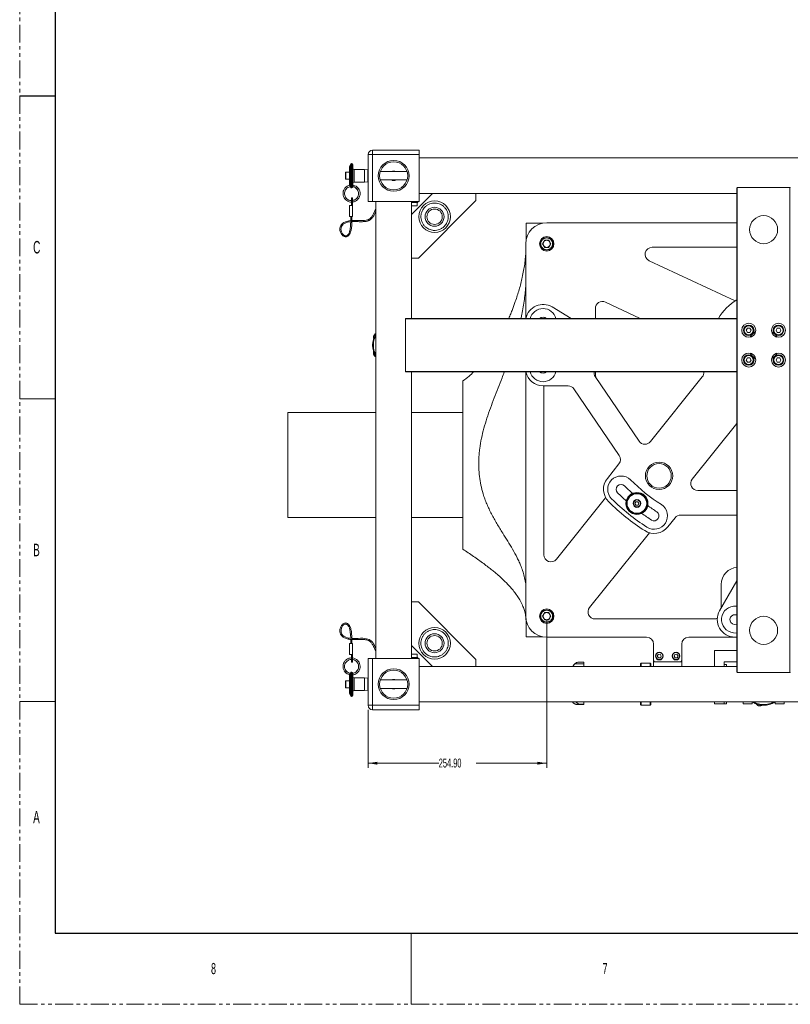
# Model space of a CAD drawing. Header units: millimetres. Extents: x 0 to 1118, y 0 to 864.
# Tile 1 of 22: x 0 to 275, y 0 to 351. Entities that reach past the tile are written whole.
import ezdxf

# ---------------------------------------------------------------- set-up
doc = ezdxf.new("R2010")
doc.units = ezdxf.units.MM
doc.linetypes.add('PHANTOM', pattern=[12.7, 6.35, -1.27, 1.27, -1.27, 1.27, -1.27])
doc.styles.add('SLDTEXTSTYLE0', font='TXT', dxfattribs={"width": 0.6})
doc.styles.add('SLDTEXTSTYLE3', font='TXT', dxfattribs={"width": 0.605})
doc.dimstyles.new('SLDDIMSTYLE0', dxfattribs={"dimtxt": 3.175, "dimasz": 3.302, "dimexe": 0, "dimexo": 0.0625, "dimgap": 0.79375, "dimtad": 0, "dimtih": 1, "dimtoh": 1, "dimlfac": 4, "dimrnd": 1e-09, "dimzin": 4, "dimdsep": 46, "dimtxsty": 'SLDTEXTSTYLE3', "dimsah": 1, "dimcen": 0.09, "dimadec": 0, "dimazin": 1, "dimtfac": 1, "dimtofl": 0, "dimtmove": 0, "dimatfit": 3, "dimfxl": 1, "dimfrac": 2, "dimtolj": 1, "dimtzin": 12, "dimarcsym": 0})

# ---------------------------------------------------------------- blocks, each defined once
blk = doc.blocks.new('_D_10')
at = {"color": 7, "linetype": 'Continuous', "lineweight": 0}
for p, q in [((188.02, 136.78), (188.02, 84.36)), ((124.29, 104.99), (124.29, 84.36)), ((124.29, 85.96), (149.49, 85.96)), ((188.02, 85.96), (162.83, 85.96))]:
    blk.add_line(p, q, dxfattribs=at)
for points in [[(124.29, 85.96), (127.6, 85.45), (127.6, 86.46)], [(188.02, 85.96), (184.72, 86.46), (184.72, 85.45)]]:
    blk.add_solid(points, dxfattribs=at)
at = {"color": 7, "linetype": 'Continuous', "lineweight": 0, "insert": (149.49, 87.61), "char_height": 3.175, "attachment_point": 1, "style": 'SLDTEXTSTYLE3'}
blk.add_mtext('254.90', dxfattribs=at)

msp = doc.modelspace()

# ---------------------------------------------------------------- linework, layer by layer
at = {"color": 7, "linetype": 'PHANTOM', "lineweight": 0}
for q in [(0, 863.6), (1117.6, 0)]:
    msp.add_line((0, 0), q, dxfattribs=at)
at = {"color": 7, "linetype": 'Continuous', "lineweight": 30}
for p, q in [((12.7, 838.2), (12.7, 25.4)), ((0, 323.85), (12.7, 323.85)), ((12.7, 25.4), (1104.9, 25.4))]:
    msp.add_line(p, q, dxfattribs=at)
at = {"color": 7, "linetype": 'Continuous', "lineweight": 15}
for p, q in [((124.2937, 286.2566), (124.2937, 302.9191)), ((124.2937, 302.9191), (125.8812, 302.9191)), ((125.8812, 304.5066), (125.8812, 302.9191)), ((125.8812, 304.5066), (132.8744, 304.5066)), ((125.8812, 302.9191), (125.8812, 286.2566)), ((142.5437, 302.9191), (125.8812, 302.9191)), ((133.4187, 304.5066), (132.1687, 304.5066)), ((134.6687, 304.5066), (133.4187, 304.5066)), ((133.963, 304.5066), (142.5437, 304.5066)), ((142.5437, 304.5066), (142.5437, 302.9191)), ((142.5437, 286.2566), (142.5437, 302.9191)), ((118.0154, 299.4543), (117.7135, 298.6251)), ((117.7135, 292.1431), (117.7135, 298.6251)), ((118.5073, 299.7155), (118.3883, 299.7155)), ((118.9041, 299.3186), (118.9041, 291.446)), ((399.2937, 301.7316), (142.5437, 301.7316)), ((116.2252, 296.289), (116.2252, 296.5309)), ((116.2252, 294.2322), (116.2252, 296.289)), ((117.7135, 296.6262), (116.3205, 296.6262)), ((122.9735, 297.6636), (119.301, 297.6636)), ((124.2582, 297.5286), (122.9735, 297.6636)), ((122.9735, 293.0996), (122.9735, 297.6636)), ((124.2937, 297.4931), (124.2582, 297.5286)), ((124.2582, 295.3816), (124.2582, 297.5286)), ((124.2582, 293.2346), (124.2582, 295.3816)), ((124.2937, 297.4931), (124.2937, 293.2701)), ((124.2937, 296.8766), (124.2937, 296.8766)), ((138.19, 296.8766), (128.6475, 296.8766)), ((116.3205, 294.137), (117.7135, 294.137)), ((117.9744, 291.4215), (118.0154, 291.3089)), ((118.9039, 291.4325), (118.9041, 291.446)), ((119.301, 293.0996), (122.9735, 293.0996)), ((122.9735, 293.0996), (124.2582, 293.2346)), ((124.2582, 293.2346), (124.2937, 293.2701)), ((124.2937, 293.8866), (124.2937, 293.8866)), ((128.6475, 293.8866), (138.19, 293.8866)), ((116.2335, 291.2165), (116.1614, 291.1309)), ((118.3883, 291.0477), (118.5073, 291.0477)), ((120.553, 291.2165), (120.1624, 290.8259)), ((139.7687, 281.5316), (147.2687, 289.0316)), ((142.5437, 289.0316), (147.2687, 289.0316)), ((147.2687, 289.0316), (162.7292, 289.0316)), ((162.7292, 289.0316), (255.8687, 289.0316)), ((162.7292, 286.5316), (162.7292, 289.0316)), ((255.8687, 291.0438), (255.8687, 244.4041)), ((255.9937, 291.1815), (255.9937, 118.3317)), ((255.9937, 291.1815), (274.7937, 291.1815)), ((274.7937, 291.1815), (274.7937, 118.3317)), ((117.6902, 284.7935), (118.6819, 284.7935)), ((117.6902, 280.8247), (117.6902, 284.7935)), ((118.6819, 287.5716), (118.3485, 287.5716)), ((118.3485, 287.5716), (118.3485, 285.7744)), ((118.3485, 285.7744), (118.6819, 285.7744)), ((118.3485, 285.7744), (118.3485, 284.7935)), ((118.6819, 287.5716), (118.6819, 285.7744)), ((118.6819, 285.7744), (118.6819, 284.7935)), ((118.6819, 280.8247), (118.6819, 284.7935)), ((125.8812, 286.2566), (124.2937, 286.2566)), ((142.5437, 286.2566), (125.8812, 286.2566)), ((127.0687, 286.2566), (127.0687, 123.2566)), ((139.7687, 281.5316), (139.7687, 286.2566)), ((139.7687, 285.9233), (140.1871, 285.9233)), ((139.7687, 284.6733), (141.8562, 284.6733)), ((140.1871, 285.9233), (140.1871, 286.2566)), ((140.1871, 285.9233), (141.9844, 285.9233)), ((141.8562, 284.6733), (141.8562, 285.9233)), ((141.9844, 285.9233), (141.9844, 286.2566)), ((142.2687, 266.0711), (162.7292, 286.5316)), ((139.7687, 266.0711), (139.7687, 281.5316)), ((117.6902, 280.8247), (118.6819, 280.8247)), ((118.0865, 280.8247), (118.0865, 279.431)), ((118.4834, 279.0145), (118.0865, 279.0145)), ((118.4834, 279.4593), (118.4834, 280.8247)), ((118.4834, 279.0145), (118.4834, 279.0772)), ((180.6437, 272.4977), (180.6437, 278.5096)), ((180.6437, 278.5096), (186.6576, 278.5096)), ((188.0187, 278.6341), (255.8687, 278.6341)), ((180.5187, 244.5291), (180.5187, 271.1341)), ((186.5588, 271.1341), (187.2887, 272.3985)), ((187.2887, 269.8697), (186.5588, 271.1341)), ((187.2887, 272.3985), (188.7487, 272.3985)), ((188.7487, 272.3985), (189.4787, 271.1341)), ((189.4787, 271.1341), (188.7487, 269.8697)), ((188.7487, 269.8697), (187.2887, 269.8697)), ((225.5939, 269.8841), (255.8687, 269.8841)), ((139.7687, 244.5291), (139.7687, 266.0711)), ((139.7687, 266.0711), (142.2687, 266.0711)), ((255.2535, 250.7755), (224.5362, 265.1189)), ((208.9408, 250.3281), (221.3598, 244.5291)), ((189.9431, 248.619), (196.687, 244.5291)), ((205.383, 244.5291), (205.383, 248.0629)), ((137.6189, 225.6041), (137.6189, 244.4041)), ((255.8687, 244.4041), (137.6189, 244.4041)), ((255.8687, 244.5291), (137.7565, 244.5291)), ((255.8687, 244.5291), (255.8687, 244.4041)), ((255.8687, 244.4041), (255.8687, 225.6041)), ((259.6574, 241.0574), (259.2244, 240.3074)), ((259.2244, 240.3074), (259.6574, 239.5574)), ((260.5234, 241.0574), (259.6574, 241.0574)), ((259.6574, 239.5574), (260.5234, 239.5574)), ((260.9565, 240.3074), (260.5234, 241.0574)), ((260.5234, 239.5574), (260.9565, 240.3074)), ((270.264, 241.0574), (269.831, 240.3074)), ((269.831, 240.3074), (270.264, 239.5574)), ((271.13, 241.0574), (270.264, 241.0574)), ((270.264, 239.5574), (271.13, 239.5574)), ((271.5631, 240.3074), (271.13, 241.0574)), ((271.13, 239.5574), (271.5631, 240.3074)), ((126.3104, 238.3935), (126.3369, 238.4483)), ((126.3369, 231.5599), (126.3104, 231.6147)), ((259.6574, 230.4508), (259.2244, 229.7008)), ((259.2244, 229.7008), (259.6574, 228.9508)), ((260.5234, 230.4508), (259.6574, 230.4508)), ((259.6574, 228.9508), (260.5234, 228.9508)), ((260.9565, 229.7008), (260.5234, 230.4508)), ((260.5234, 228.9508), (260.9565, 229.7008)), ((270.264, 230.4508), (269.831, 229.7008)), ((269.831, 229.7008), (270.264, 228.9508)), ((271.13, 230.4508), (270.264, 230.4508)), ((270.264, 228.9508), (271.13, 228.9508)), ((271.5631, 229.7008), (271.13, 230.4508)), ((271.13, 228.9508), (271.5631, 229.7008)), ((255.8687, 225.6041), (137.6189, 225.6041)), ((255.8687, 225.4791), (137.7565, 225.4791)), ((139.7687, 143.4421), (139.7687, 225.4791)), ((180.5187, 138.3841), (180.5187, 225.4791)), ((205.383, 224.4894), (205.383, 225.4791)), ((255.8687, 225.6041), (255.8687, 118.4693)), ((255.8687, 225.6041), (255.8687, 225.4791)), ((158.1437, 222.2596), (158.1437, 162.2596)), ((221.0128, 200.756), (205.3129, 223.8224)), ((243.5029, 223.6664), (225.0309, 200.6)), ((195.6786, 220.4833), (186.7022, 220.4833)), ((187.0187, 160.2545), (187.0187, 220.4833)), ((213.9129, 195.6364), (197.7453, 219.39)), ((127.0687, 211.0116), (95.6437, 211.0116)), ((95.6437, 173.5116), (95.6437, 211.0116)), ((158.1437, 211.0116), (139.7687, 211.0116)), ((239.9505, 187.2346), (255.8687, 207.1122)), ((209.6561, 187.4954), (213.7976, 192.667)), ((255.8687, 183.1719), (241.9019, 183.1719)), ((209.033, 180.623), (191.4701, 158.6918)), ((219.7928, 179.1582), (219.467, 178.5143)), ((220.5134, 179.198), (219.7928, 179.1582)), ((220.9081, 178.5938), (220.5134, 179.198)), ((219.467, 178.5143), (219.8617, 177.9101)), ((219.8617, 177.9101), (220.5823, 177.9499)), ((220.5823, 177.9499), (220.9081, 178.5938)), ((95.6437, 173.5116), (127.0687, 173.5116)), ((139.7687, 173.5116), (158.1437, 173.5116)), ((233.8197, 173.4846), (231.2143, 170.2312)), ((255.6187, 174.4219), (235.7711, 174.4219)), ((255.6187, 174.4219), (255.8687, 174.4094)), ((203.2828, 141.4468), (224.6441, 168.1213)), ((249.6986, 140.298), (255.8687, 150.9849)), ((250.3059, 149.7288), (250.3059, 141.3499)), ((139.7687, 143.4421), (139.7687, 127.9816)), ((139.7687, 143.4421), (142.2687, 143.4421)), ((142.2687, 143.4421), (162.7292, 122.9816)), ((255.8687, 141.8825), (255.6091, 141.9094)), ((180.6437, 131.0096), (180.6437, 137.0205)), ((186.5588, 138.3841), (187.2887, 139.6485)), ((187.2887, 137.1197), (186.5588, 138.3841)), ((187.2887, 139.6485), (188.7487, 139.6485)), ((188.7487, 137.1197), (187.2887, 137.1197)), ((188.7487, 139.6485), (189.4787, 138.3841)), ((189.4787, 138.3841), (188.7487, 137.1197)), ((247.8059, 137.3841), (205.2342, 137.3841)), ((255.8687, 138.8547), (255.2942, 138.9134)), ((254.9283, 135.4326), (255.8687, 135.3382)), ((118.4834, 130.4987), (118.0865, 130.4987)), ((118.0865, 130.0738), (118.0865, 128.6885)), ((118.4834, 130.434), (118.4834, 130.4987)), ((118.4834, 128.6885), (118.4834, 130.0504)), ((180.6437, 131.0096), (186.6527, 131.0096)), ((223.6612, 130.8841), (188.0187, 130.8841)), ((255.8687, 130.8841), (238.6612, 130.8841)), ((254.6135, 132.4366), (255.8687, 132.3124)), ((255.6187, 130.923), (255.1113, 130.923)), ((255.6187, 130.923), (255.8687, 130.9104)), ((117.6902, 128.6885), (118.6819, 128.6885)), ((117.6902, 128.6885), (117.6902, 124.7197)), ((118.6819, 128.6885), (118.6819, 124.7197)), ((139.7687, 123.2566), (139.7687, 127.9816)), ((139.7687, 127.9816), (147.2687, 120.4816)), ((226.1612, 122.6316), (226.1612, 128.3841)), ((236.1612, 128.3841), (236.1612, 122.6316)), ((117.6902, 124.7197), (118.6819, 124.7197)), ((118.3485, 123.7388), (118.3485, 124.7197)), ((118.3485, 121.9416), (118.3485, 123.7388)), ((118.3485, 123.7388), (118.6819, 123.7388)), ((118.6819, 123.7388), (118.6819, 124.7197)), ((118.6819, 121.9416), (118.6819, 123.7388)), ((124.2937, 106.5941), (124.2937, 123.2566)), ((124.2937, 123.2566), (125.8812, 123.2566)), ((125.8812, 123.2566), (125.8812, 106.5941)), ((142.5437, 123.2566), (125.8812, 123.2566)), ((141.8562, 124.8399), (139.7687, 124.8399)), ((139.7687, 123.5899), (140.1871, 123.5899)), ((140.1871, 123.5899), (140.1871, 123.2566)), ((140.1871, 123.5899), (141.9844, 123.5899)), ((141.8562, 123.5899), (141.8562, 124.8399)), ((141.9844, 123.2566), (141.9844, 123.5899)), ((142.5437, 123.2566), (142.5437, 106.5941)), ((162.7292, 122.9816), (162.7292, 120.4816)), ((227.7665, 124.7358), (227.4406, 124.0918)), ((227.4406, 124.0918), (227.8354, 123.4877)), ((228.4871, 124.7755), (227.7665, 124.7358)), ((227.8354, 123.4877), (228.556, 123.5274)), ((228.8818, 124.1713), (228.4871, 124.7755)), ((228.556, 123.5274), (228.8818, 124.1713)), ((233.7665, 124.7358), (233.4406, 124.0918)), ((233.4406, 124.0918), (233.8354, 123.4877)), ((234.4871, 124.7755), (233.7665, 124.7358)), ((233.8354, 123.4877), (234.556, 123.5274)), ((234.8818, 124.1713), (234.4871, 124.7755)), ((234.556, 123.5274), (234.8818, 124.1713)), ((255.8687, 126.1316), (247.8687, 126.1316)), ((247.8687, 120.4816), (247.8687, 126.1316)), ((118.3485, 121.9416), (118.6819, 121.9416)), ((147.2687, 120.4816), (142.5437, 120.4816)), ((147.2687, 120.4816), (162.7292, 120.4816)), ((255.8687, 120.4816), (162.7292, 120.4816)), ((198.0327, 121.3585), (201.2513, 121.3585)), ((201.2074, 122.0066), (199.4387, 122.0066)), ((201.2513, 122.0065), (199.4387, 122.0065)), ((201.2518, 122.0066), (201.2074, 122.0066)), ((221.7112, 121.6316), (221.4612, 121.3816)), ((221.4612, 120.4816), (221.4612, 121.3816)), ((224.9612, 121.6316), (221.7112, 121.6316)), ((221.7112, 121.6316), (221.7112, 120.4816)), ((225.2112, 121.3816), (224.9612, 121.6316)), ((224.9612, 120.4816), (224.9612, 121.6316)), ((225.2112, 121.3816), (225.2112, 120.4816)), ((226.1612, 122.6316), (226.1612, 122.1316)), ((236.1612, 122.1316), (226.1612, 122.1316)), ((226.1612, 122.1316), (226.1612, 120.4816)), ((236.1612, 122.6316), (236.1612, 122.1316)), ((236.1612, 120.4816), (236.1612, 122.1316)), ((251.3112, 122.1316), (255.8687, 122.1316)), ((251.3112, 120.4816), (251.3112, 122.1316)), ((251.3112, 121.1316), (252.105, 121.1316)), ((251.3112, 120.4816), (251.3112, 121.1316)), ((252.105, 120.4816), (252.105, 121.1316)), ((116.2335, 118.2967), (116.4288, 118.492)), ((116.4288, 118.492), (116.6242, 118.6873)), ((117.7135, 110.8881), (117.7135, 117.3701)), ((118.0154, 118.2043), (117.9744, 118.0917)), ((118.5073, 118.4655), (118.3883, 118.4655)), ((118.9041, 118.0671), (118.9041, 110.1946)), ((122.9735, 116.4136), (119.301, 116.4136)), ((120.553, 118.2967), (120.5959, 118.3562)), ((124.2582, 116.2786), (122.9735, 116.4136)), ((122.9735, 114.1316), (122.9735, 116.4136)), ((124.2937, 116.2431), (124.2582, 116.2786)), ((124.2582, 111.9846), (124.2582, 116.2786)), ((124.2937, 116.2431), (124.2937, 114.1316)), ((274.7937, 118.3317), (255.9937, 118.3317)), ((116.2252, 112.9822), (116.2252, 115.2809)), ((117.7135, 115.3762), (116.3205, 115.3762)), ((116.3205, 112.887), (117.7135, 112.887)), ((122.9735, 111.8496), (122.9735, 114.1316)), ((124.2937, 115.6266), (124.2937, 115.6266)), ((124.2937, 114.1316), (124.2937, 112.0201)), ((124.2937, 112.6366), (124.2937, 112.6366)), ((138.19, 115.6266), (128.6475, 115.6266)), ((128.6475, 112.6366), (138.19, 112.6366)), ((117.7135, 110.8881), (118.0154, 110.0589)), ((118.3883, 109.7977), (118.5073, 109.7977)), ((119.301, 111.8496), (122.9735, 111.8496)), ((122.9735, 111.8496), (124.2582, 111.9846)), ((124.2582, 111.9846), (124.2937, 112.0201)), ((124.2937, 106.5941), (125.8812, 106.5941)), ((125.8812, 106.5941), (142.5437, 106.5941)), ((125.8812, 105.0066), (125.8812, 106.5941)), ((142.5437, 107.7816), (399.2937, 107.7816)), ((142.5437, 106.5941), (142.5437, 105.0066)), ((198.0327, 107.0846), (197.9558, 107.1334)), ((198.812, 106.8877), (198.8136, 106.8877)), ((198.8136, 106.8877), (201.2518, 106.8877)), ((199.4387, 107.0497), (199.4387, 107.0233)), ((199.4387, 107.0497), (201.2513, 107.0497)), ((201.2513, 107.0233), (199.4387, 107.0233)), ((201.2513, 107.0233), (201.2513, 107.0497)), ((221.4612, 106.8816), (221.4612, 107.7816)), ((221.4612, 106.8816), (221.7112, 106.6316)), ((221.7112, 107.7816), (221.7112, 106.6316)), ((221.7112, 106.6316), (224.9612, 106.6316)), ((224.9612, 106.6316), (224.9612, 107.7816)), ((224.9612, 106.6316), (225.2112, 106.8816)), ((225.2112, 107.7816), (225.2112, 106.8816)), ((247.8687, 107.1316), (247.8687, 107.7816)), ((251.3112, 107.1316), (247.8687, 107.1316)), ((251.3112, 107.1316), (251.3112, 107.7816)), ((252.105, 107.1316), (251.3112, 107.1316)), ((252.105, 107.7816), (252.105, 107.1316)), ((258.1187, 107.1316), (258.1187, 107.7816)), ((261.3062, 107.1316), (258.1187, 107.1316)), ((261.3062, 107.7816), (261.3062, 107.1316)), ((263.6711, 106.4473), (263.6117, 106.4609)), ((269.4812, 107.1316), (269.4812, 107.7816)), ((272.6687, 107.1316), (269.4812, 107.1316)), ((272.6687, 107.7816), (272.6687, 107.1316)), ((132.8744, 105.0066), (125.8812, 105.0066)), ((132.1687, 105.0066), (134.6687, 105.0066)), ((142.5437, 105.0066), (133.963, 105.0066))]:
    msp.add_line(p, q, dxfattribs=at)
at = {"color": 9, "linetype": 'Continuous', "lineweight": 15}
for p, q in [((118.0154, 295.3816), (118.0154, 299.4543)), ((118.3883, 299.7155), (118.3883, 291.0477)), ((118.5073, 291.0477), (118.5073, 299.7155)), ((116.3205, 296.6262), (116.3205, 296.3642)), ((116.3205, 296.3642), (116.3205, 294.137)), ((118.0154, 291.3089), (118.0154, 295.3816)), ((119.301, 297.6636), (119.301, 293.0996)), ((118.0154, 110.0589), (118.0154, 118.2043)), ((118.3883, 118.4655), (118.3883, 114.1316)), ((118.5073, 114.1316), (118.5073, 118.4655)), ((119.301, 116.4136), (119.301, 114.1316)), ((116.3205, 115.3762), (116.3205, 112.887)), ((118.3883, 114.1316), (118.3883, 109.7977)), ((118.5073, 109.7977), (118.5073, 114.1316)), ((119.301, 114.1316), (119.301, 111.8496))]:
    msp.add_line(p, q, dxfattribs=at)
at = {"color": 7, "linetype": 'Continuous', "lineweight": 0}
for p, q in [((0, 215.9), (12.7, 215.9)), ((0, 107.95), (12.7, 107.95)), ((139.7, 25.4), (139.7, 0))]:
    msp.add_line(p, q, dxfattribs=at)
at = {"color": 7, "linetype": 'Continuous', "lineweight": 15, "flags": 128}
for points in [[(127.0687, 283.7842), (127.0672, 283.7814), (126.8252, 283.2498), (126.5946, 282.7019), (126.3618, 282.1534), (126.1095, 281.6159), (125.8247, 281.1123), (125.5197, 280.6895), (125.1985, 280.3495), (125.0166, 280.1943), (124.7787, 280.0243), (124.4711, 279.8498), (124.0777, 279.6854), (123.5822, 279.5493), (122.955, 279.4591), (122.2067, 279.4198), (121.4992, 279.4198), (120.7171, 279.4431), (120.1132, 279.4642), (119.5725, 279.4755), (119.0385, 279.4753), (118.2992, 279.454), (117.409, 279.3577), (116.1975, 279.0226), (115.6846, 278.7715), (115.2306, 278.4571), (114.8434, 278.073), (114.5394, 277.6209), (114.3479, 277.1577), (114.2596, 276.7655), (114.2289, 276.3818), (114.2684, 275.8514), (114.4202, 275.2634), (114.6331, 274.7893), (114.8827, 274.4029), (115.2598, 273.9979), (115.7042, 273.7033), (116.1482, 273.5673), (116.6386, 273.5946), (117.1006, 273.8161), (117.4509, 274.1538), (117.712, 274.5454), (117.8835, 274.8986), (118.0531, 275.3642), (118.2142, 275.9702), (118.3523, 276.7515), (118.4353, 277.7532), (118.4834, 279.0145), (118.4834, 279.0145)], [(127.0687, 126.7066), (127.0307, 126.7963), (126.767, 127.4302), (126.5213, 127.9671), (126.2374, 128.4905), (125.9274, 128.9483), (125.5985, 129.3287), (125.3661, 129.5454), (125.0634, 129.7763), (124.6509, 130.0171), (124.2501, 130.1878), (123.7562, 130.3318), (123.1551, 130.4326), (122.4483, 130.4837), (121.5304, 130.4899), (120.7723, 130.4725), (120.1833, 130.4535), (119.658, 130.4353), (119.1609, 130.4221), (118.4693, 130.4343), (117.8367, 130.4915), (117.2106, 130.5965), (116.1229, 130.958), (115.6744, 131.2176), (115.2896, 131.5385), (114.982, 131.921), (114.77, 132.3452), (114.6666, 132.7191), (114.628, 133.0549), (114.6488, 133.5209), (114.7776, 134.0696), (114.9718, 134.5163), (115.203, 134.8765), (115.5577, 135.2479), (115.9545, 135.487), (116.3467, 135.5612), (116.5525, 135.5309), (116.7513, 135.4499), (117.083, 135.1798), (117.3291, 134.8386), (117.49, 134.5248), (117.6541, 134.0948), (117.813, 133.5175), (117.9525, 132.7561), (118.038, 131.7643), (118.0865, 130.4987), (118.0865, 130.4987)]]:
    msp.add_lwpolyline(points, dxfattribs=at)
at = {"color": 7, "linetype": 'Continuous', "lineweight": 15}
for centre, radius in [((133.4187, 295.3816), 5.5), ((133.4187, 295.3816), 5), ((148.0089, 280.7915), 5.625), ((148.0089, 280.7915), 3.375), ((148.0089, 280.7915), 2.75), ((265.3937, 276.1815), 5), ((188.0187, 271.1341), 2.5625), ((188.0187, 271.1341), 2.25), ((260.0904, 240.3074), 2.5), ((270.697, 240.3074), 2.5), ((260.0904, 240.3074), 1.875), ((260.0904, 240.3074), 1.625), ((270.697, 240.3074), 1.875), ((270.697, 240.3074), 1.625), ((260.0904, 229.7008), 2.5), ((270.697, 229.7008), 2.5), ((260.0904, 229.7008), 1.875), ((260.0904, 229.7008), 1.625), ((270.697, 229.7008), 1.875), ((270.697, 229.7008), 1.625), ((228.0792, 188.4086), 4.875), ((228.0792, 188.4086), 4.375), ((220.1876, 178.5541), 3.9375), ((220.1876, 178.5541), 3.75), ((220.1876, 178.5541), 3.5), ((220.1876, 178.5541), 1.375), ((220.1876, 178.5541), 1.25), ((188.0187, 138.3841), 2.5625), ((188.0187, 138.3841), 2.25), ((265.3937, 133.3317), 5), ((148.0089, 128.7217), 5.625), ((148.0089, 128.7217), 3.375), ((148.0089, 128.7217), 2.75), ((228.1612, 124.1316), 1.375), ((228.1612, 124.1316), 1.25), ((234.1612, 124.1316), 1.375), ((234.1612, 124.1316), 1.25), ((133.4187, 114.1316), 5.5), ((133.4187, 114.1316), 5)]:
    msp.add_circle(centre, radius, dxfattribs=at)
for centre, radius, start, end in [((125.8812, 302.9191), 1.5875, 90, 180), ((118.3883, 299.3186), 0.3969, 90, 160), ((118.5073, 299.3186), 0.3969, 0, 90), ((116.3205, 296.5309), 0.0952, 90, 180), ((119.301, 298.0605), 0.3969, 180, 270), ((133.4187, 295.3816), 1.6875, 90, 117.634318), ((133.4187, 295.3816), 1.6875, 62.365682, 90), ((116.3205, 294.2322), 0.0953, 180, 270), ((118.5073, 291.4446), 0.3969, 270, 0), ((119.301, 292.7027), 0.3969, 90, 180), ((133.4187, 295.3816), 1.6875, 242.365682, 297.634318), ((118.3883, 291.4446), 0.3969, 200, 270), ((188.0187, 271.1341), 7.5, 90, 180), ((188.0187, 271.1341), 1.2644, 150, 210), ((188.0187, 271.1341), 1.2644, 90, 150), ((188.0187, 271.1341), 1.2644, 210, 270), ((188.0187, 271.1341), 1.2644, 30, 90), ((188.0187, 271.1341), 1.2644, 270, 330), ((188.0187, 271.1341), 1.2644, 330, 30), ((225.5939, 267.3841), 2.5, 90, 244.969933), ((186.7022, 243.2749), 6.25, 58.764914, 168.423879), ((207.883, 248.0629), 2.5, 64.969933, 180), ((265.3937, 235.0041), 18.75, 120.530702, 149.469298), ((186.7022, 243.2749), 4.7625, 15.268695, 164.731305), ((186.7022, 243.2749), 1.75, 45.780832, 134.219168), ((133.4187, 235.0041), 7.5, 147.850948, 212.149052), ((265.3937, 235.0041), 5.625, 120.373525, 149.626475), ((265.3937, 235.0041), 5.625, 30.373525, 59.626475), ((133.4187, 235.0041), 7.25, 151.147166, 208.852834), ((265.3937, 235.0041), 5.625, 210.373525, 239.626475), ((265.3937, 235.0041), 5.625, 300.373525, 329.626475), ((186.7022, 226.7333), 6.25, 191.576121, 270), ((186.7022, 226.7333), 4.7625, 195.268695, 344.731305), ((186.7022, 226.7333), 1.75, 225.780832, 314.219168), ((207.3796, 225.2291), 2.5, 174.26083, 214.240845), ((241.5515, 225.2291), 2.5, 321.311638, 5.73917), ((207.883, 224.4894), 2.5, 180, 214.240845), ((195.6786, 217.9833), 2.5, 34.240845, 90), ((223.0795, 202.1627), 2.5, 214.240845, 321.311638), ((211.8462, 194.2297), 2.5, 321.311638, 34.240845), ((214.5346, 183.5886), 6.25, 141.311638, 225.311638), ((214.5346, 183.5886), 4.7625, 45.311638, 225.311638), ((265.3937, 235.0041), 67.5576, 225.311638, 237.311638), ((241.9019, 185.6719), 2.5, 141.311638, 270), ((214.5346, 183.5886), 1.75, 45.311638, 225.311638), ((265.3937, 235.0041), 70.5701, 225.311638, 228.482453), ((265.3937, 235.0041), 78.5701, 225.311638, 237.311638), ((265.3937, 235.0041), 77.0826, 225.311638, 237.311638), ((265.3937, 235.0041), 74.0701, 225.311638, 228.550118), ((226.3358, 174.138), 4.7625, 237.311638, 57.311638), ((265.3937, 235.0041), 70.5701, 234.140823, 237.311638), ((226.3358, 174.138), 1.75, 237.311638, 57.311638), ((265.3937, 235.0041), 74.0701, 234.073158, 237.311638), ((235.7711, 171.9219), 2.5, 90, 141.311638), ((226.3358, 174.138), 6.25, 237.311638, 321.311638), ((189.5187, 160.2545), 2.5, 180, 321.311638), ((256.4309, 149.7288), 6.125, 95.266529, 180), ((205.2342, 139.8841), 2.5, 141.311638, 270), ((255.1113, 137.173), 4.7625, 84, 264), ((188.0187, 138.3841), 7.5, 180, 270), ((188.0187, 138.3841), 1.2644, 150, 210), ((188.0187, 138.3841), 1.2644, 90, 150), ((188.0187, 138.3841), 1.2644, 210, 270), ((188.0187, 138.3841), 1.2644, 30, 90), ((188.0187, 138.3841), 1.2644, 270, 330), ((188.0187, 138.3841), 1.2644, 330, 30), ((247.8059, 139.8841), 2.5, 270, 295.384569), ((255.1113, 137.173), 6.25, 150, 270), ((255.1113, 137.173), 1.75, 84, 264), ((223.6612, 128.3841), 2.5, 0, 90), ((238.6612, 128.3841), 2.5, 90, 180), ((199.595, 119.5115), 2.5, 93.584565, 157.167178), ((226.6612, 122.6316), 0.5, 180, 270), ((235.6612, 122.6316), 0.5, 270, 0), ((118.3883, 118.0686), 0.3969, 90, 160), ((118.5073, 118.0686), 0.3969, 0, 90), ((119.301, 116.8105), 0.3969, 180, 270), ((116.3205, 115.2809), 0.0953, 90, 180), ((116.3205, 112.9822), 0.0953, 180, 270), ((133.4187, 114.1316), 1.6875, 62.365682, 117.634318), ((133.4187, 114.1316), 1.6875, 242.365682, 297.634318), ((118.3883, 110.1946), 0.3969, 200, 270), ((118.5073, 110.1946), 0.3969, 270, 360), ((119.301, 111.4527), 0.3969, 90, 180), ((125.8812, 106.5941), 1.5875, 180, 270), ((199.595, 108.7517), 2.5, 202.832822, 209.054116), ((265.3937, 114.1316), 7.5, 237.850948, 270), ((265.3937, 114.1316), 7.25, 241.147166, 270), ((265.3937, 114.1316), 7.5, 270, 302.149052), ((265.3937, 114.1316), 7.25, 270, 298.852834)]:
    msp.add_arc(centre, radius, start, end, dxfattribs=at)
for points, knots in [([(117.7788, 292.042), (117.7639, 292.0412), (117.4408, 292.0228), (116.838, 291.7204), (116.0852, 291.1408), (115.5626, 290.3264), (115.3097, 289.4046), (115.3491, 288.4435), (115.685, 287.5414), (116.277, 286.7849), (117.0695, 286.2606), (117.7999, 286.0009), (118.2354, 286.0292), (118.3485, 286.0366)], [0, 0, 0, 0, 0.00500245, 0.10908176, 0.21733741, 0.32476947, 0.42822883, 0.53542875, 0.64361905, 0.74783952, 0.85336121, 0.9619302, 1, 1, 1, 1]), ([(118.3485, 286.5793), (118.1551, 286.5863), (117.6981, 286.6027), (117.0402, 286.9099), (116.4488, 287.4187), (116.04, 288.0921), (115.8577, 288.8615), (115.9207, 289.6437), (116.216, 290.3712), (116.7238, 290.9705), (117.3412, 291.3786), (117.7935, 291.4679), (117.9889, 291.5065)], [0, 0, 0, 0, 0.078211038, 0.184793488, 0.287241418, 0.392391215, 0.499622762, 0.603731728, 0.706761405, 0.813666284, 0.919505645, 1, 1, 1, 1]), ([(117.7135, 292.1431), (117.7135, 292.143), (117.7136, 292.1428), (117.7139, 292.1417), (117.7144, 292.1401), (117.7148, 292.139), (117.715, 292.1386)], [0, 0, 0, 0, 0.34702293, 0.69635285, 0.87083609, 1, 1, 1, 1]), ([(117.717, 292.1333), (117.719, 292.1285), (117.7273, 292.1077), (117.7588, 292.028), (117.7995, 291.9216), (117.8273, 291.8451), (117.8382, 291.8151)], [0, 0, 0, 0, 0.09789226, 0.42520241, 0.77477532, 1, 1, 1, 1]), ([(117.8382, 291.8151), (117.8453, 291.7957), (117.8559, 291.7672), (117.8653, 291.7402), (117.8683, 291.7316)], [0, 0, 0, 0, 0.68086296, 1, 1, 1, 1]), ([(117.8683, 291.7316), (117.8827, 291.6909), (117.9125, 291.6064), (117.948, 291.5013), (117.9709, 291.4323), (117.9735, 291.4243), (117.9746, 291.4208)], [0, 0, 0, 0, 0.24472204, 0.50725104, 0.78358604, 1, 1, 1, 1]), ([(120.9685, 290.6858), (120.7932, 290.9204), (120.4288, 291.4079), (119.681, 291.889), (119.1216, 291.9985), (118.8724, 292.0472)], [0, 0, 0, 0, 0.33952554, 0.70584904, 1, 1, 1, 1]), ([(118.8724, 291.5044), (118.8902, 291.5036), (119.1704, 291.4899), (119.6591, 291.2583), (120.0259, 290.9305), (120.1975, 290.7771)], [0, 0, 0, 0, 0.03474776, 0.54832947, 1, 1, 1, 1]), ([(116.2713, 290.3711), (116.283, 290.3936), (116.3719, 290.5644), (116.5069, 290.7044), (116.6242, 290.8259)], [0, 0, 0, 0, 0.13171852, 1, 1, 1, 1]), ([(118.6819, 286.0464), (118.7731, 286.0462), (119.1585, 286.0455), (119.7964, 286.3099), (120.4075, 286.7259), (120.8447, 287.2081), (121.1688, 287.7234), (121.3661, 288.2802), (121.4482, 288.8095), (121.4528, 289.2717), (121.3787, 289.7705), (121.2081, 290.2822), (120.9401, 290.7841), (120.6832, 291.0711), (120.553, 291.2165)], [0, 0, 0, 0, 0.03956661, 0.16719922, 0.29065547, 0.36006892, 0.44887567, 0.55408971, 0.61446304, 0.68140614, 0.75449859, 0.83289293, 0.91528953, 1, 1, 1, 1]), ([(120.1624, 290.8259), (120.3346, 290.6184), (120.6629, 290.2226), (120.8805, 289.5235), (120.912, 288.9043), (120.8219, 288.4009), (120.6727, 288.0015), (120.4206, 287.5519), (119.9837, 287.0784), (119.3514, 286.6948), (118.8886, 286.6209), (118.6819, 286.5879)], [0, 0, 0, 0, 0.14358626, 0.27379951, 0.38467687, 0.47419297, 0.54642609, 0.61275592, 0.74998408, 0.88828915, 1, 1, 1, 1]), ([(255.8687, 291.0438), (255.8714, 291.0656), (255.8759, 291.1017), (255.9058, 291.1441), (255.9371, 291.1679), (255.9668, 291.1797), (255.9857, 291.1809), (255.9937, 291.1815)], [0, 0, 0, 0, 0.36051189, 0.59974136, 0.77026069, 0.90143254, 1, 1, 1, 1]), ([(274.7937, 291.1815), (274.7965, 291.1814), (274.8087, 291.1811), (274.8326, 291.176), (274.8648, 291.1591), (274.897, 291.126), (274.9158, 291.0848), (274.9179, 291.0553), (274.9187, 291.0438)], [0, 0, 0, 0, 0.03387321, 0.14907202, 0.29733389, 0.50604481, 0.80910643, 1, 1, 1, 1]), ([(150.4464, 285.0133), (150.696, 284.851), (151.2101, 284.5165), (151.8613, 283.8274), (152.3931, 283.001), (152.7512, 282.0622), (152.8838, 281.2328), (152.8872, 280.5689), (152.8253, 279.9279), (152.637, 279.1699), (152.2544, 278.3404), (151.7272, 277.5941), (151.0467, 276.9379), (150.2178, 276.4076), (149.2797, 276.049), (148.4502, 275.9165), (147.7863, 275.9132), (147.1453, 275.975), (146.3873, 276.1633), (145.5578, 276.546), (144.8115, 277.0732), (144.1553, 277.7536), (143.625, 278.5825), (143.2664, 279.5206), (143.1339, 280.3501), (143.1306, 281.0141), (143.1924, 281.655), (143.3807, 282.4131), (143.7634, 283.2426), (144.2905, 283.9888), (144.971, 284.645), (145.7999, 285.1754), (146.738, 285.534), (147.5675, 285.6663), (148.2316, 285.6699), (148.8719, 285.607), (149.6344, 285.4265), (150.181, 285.1484), (150.4464, 285.0133)], [0, 0, 0, 0, 0.0291242, 0.05999292, 0.09214499, 0.12497936, 0.15781373, 0.17390825, 0.19000708, 0.2208758, 0.25, 0.2791242, 0.30999292, 0.34214499, 0.37497936, 0.40781373, 0.42390825, 0.44000708, 0.4708758, 0.5, 0.5291242, 0.55999292, 0.59214499, 0.62497936, 0.65781373, 0.67390825, 0.69000708, 0.7208758, 0.75, 0.7791242, 0.80999292, 0.84214499, 0.87497936, 0.90781373, 0.92390825, 0.94000708, 0.9708758, 1, 1, 1, 1]), ([(118.0865, 279.0145), (118.0735, 278.5773), (118.05, 277.795), (117.9689, 276.7435), (117.8087, 275.933), (117.624, 275.2916), (117.4002, 274.7699), (117.1228, 274.3451), (116.8269, 274.0879), (116.5602, 273.9748), (116.3348, 273.9412), (116.1036, 273.9693), (115.8262, 274.0702), (115.5399, 274.2623), (115.2437, 274.565), (114.9737, 274.9598), (114.7519, 275.4606), (114.6251, 276.0227), (114.6169, 276.5514), (114.6995, 276.9846), (114.8288, 277.3311), (115.0068, 277.65), (115.2713, 277.9759), (115.6369, 278.2871), (116.0988, 278.5591), (116.6456, 278.7786), (117.2398, 278.9331), (117.8066, 279.0227), (118.3113, 279.0726), (118.7793, 279.0937), (119.2802, 279.092), (119.9373, 279.0688), (120.6986, 279.0421), (121.5023, 279.0209), (122.1884, 279.0179), (122.7836, 279.0416), (123.3179, 279.0936), (123.8257, 279.1883), (124.2831, 279.3281), (124.684, 279.5036), (125.1447, 279.7732), (125.5714, 280.1338), (125.9309, 280.5541), (126.2087, 280.9629), (126.4465, 281.3862), (126.6956, 281.9058), (126.8953, 282.3891), (127.0272, 282.7056), (127.0687, 282.8052)], [0, 0, 0, 0, 0.04225892, 0.07563465, 0.10173639, 0.12214066, 0.14040377, 0.15715687, 0.17238193, 0.18021889, 0.18865704, 0.19808593, 0.20732005, 0.22340737, 0.23812689, 0.25613745, 0.2784127, 0.30108542, 0.32288779, 0.34020178, 0.35294166, 0.36680203, 0.38322033, 0.40160314, 0.42124498, 0.44252392, 0.46522344, 0.48595465, 0.50304515, 0.51670908, 0.53303902, 0.55306944, 0.5821783, 0.60822772, 0.63111005, 0.6482951, 0.66597769, 0.68428273, 0.7027667, 0.72175982, 0.74152674, 0.78074047, 0.81612431, 0.84762292, 0.88200235, 0.91984528, 0.97475892, 1, 1, 1, 1]), ([(188.0187, 269.0341), (187.7546, 269.0621), (187.3482, 269.1053), (186.8592, 269.3672), (186.5232, 269.6382), (186.2504, 269.9746), (185.9968, 270.4635), (185.868, 271.1341), (185.9968, 271.8046), (186.2504, 272.2936), (186.5232, 272.63), (186.8592, 272.901), (187.3482, 273.1629), (187.7546, 273.206), (188.0187, 273.2341)], [0, 0, 0, 0, 0.11972842, 0.18418033, 0.25, 0.31581967, 0.38027158, 0.5, 0.61972842, 0.68418033, 0.75, 0.81581967, 0.88027158, 1, 1, 1, 1]), ([(188.0187, 273.2341), (188.2829, 273.206), (188.6892, 273.1629), (189.1783, 272.901), (189.5143, 272.63), (189.787, 272.2936), (190.0407, 271.8046), (190.1695, 271.1341), (190.0407, 270.4635), (189.787, 269.9746), (189.5143, 269.6382), (189.1783, 269.3672), (188.6892, 269.1053), (188.2829, 269.0621), (188.0187, 269.0341)], [0, 0, 0, 0, 0.119728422, 0.18418033, 0.25, 0.31581967, 0.380271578, 0.5, 0.619728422, 0.68418033, 0.75, 0.81581967, 0.880271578, 1, 1, 1, 1]), ([(180.5187, 267.2894), (180.5117, 267.1927), (180.49, 266.8943), (180.3899, 265.766), (180.1774, 263.9578), (179.7872, 261.5523), (179.1737, 258.5106), (178.2259, 254.801), (177.1613, 251.4688), (176.3165, 249.1253), (175.7681, 247.6875), (175.1509, 246.1505), (174.6882, 245.0849), (174.4469, 244.5291)], [0, 0, 0, 0, 0.01228997, 0.03793238, 0.14359712, 0.24302204, 0.34681076, 0.53690713, 0.7280987, 0.79004101, 0.85272442, 0.92317986, 1, 1, 1, 1]), ([(180.5187, 255.9724), (180.4742, 255.3137), (180.3687, 253.7537), (180.0666, 251.3041), (179.6434, 248.612), (179.2194, 246.3528), (178.9099, 244.9932), (178.8042, 244.5291)], [0, 0, 0, 0, 0.17095348, 0.40490968, 0.63887914, 0.8767238, 1, 1, 1, 1]), ([(137.6189, 244.4041), (137.6198, 244.4149), (137.6217, 244.4363), (137.637, 244.4685), (137.6655, 244.5007), (137.7079, 244.5245), (137.7406, 244.5276), (137.7565, 244.5291)], [0, 0, 0, 0, 0.13097108, 0.261185, 0.45383346, 0.73538745, 1, 1, 1, 1]), ([(126.3369, 238.4483), (126.3978, 238.5498), (126.5196, 238.7529), (126.7742, 238.9901), (126.9744, 239.0905), (127.0687, 239.1379)], [0, 0, 0, 0, 0.3458361, 0.69167219, 1, 1, 1, 1]), ([(126.3104, 231.6147), (126.2684, 231.7258), (126.1844, 231.948), (126.166, 232.3052), (126.2015, 232.5962), (126.2729, 232.7513), (126.2948, 232.7987)], [0, 0, 0, 0, 0.29058227, 0.58116455, 0.87174682, 1, 1, 1, 1]), ([(127.0687, 230.8733), (127.0392, 230.8843), (126.9127, 230.9313), (126.7176, 231.0738), (126.4935, 231.2907), (126.3891, 231.4701), (126.3369, 231.5599)], [0, 0, 0, 0, 0.09217182, 0.39478121, 0.69739061, 1, 1, 1, 1]), ([(137.7565, 225.4791), (137.7348, 225.4818), (137.6986, 225.4862), (137.6562, 225.5162), (137.6324, 225.5474), (137.6206, 225.5772), (137.6194, 225.596), (137.6189, 225.6041)], [0, 0, 0, 0, 0.36051189, 0.59974136, 0.77026069, 0.90143254, 1, 1, 1, 1]), ([(161.9537, 225.4791), (161.4154, 224.957), (160.2194, 223.7971), (158.8802, 222.8051), (158.1437, 222.2596)], [0, 0, 0, 0, 0.45005834, 1, 1, 1, 1]), ([(172.8634, 225.4791), (172.6036, 224.7697), (171.4612, 221.6496), (169.7393, 217.376), (167.9333, 212.5686), (166.6828, 208.9848), (165.5915, 205.4046), (164.705, 201.8067), (164.1745, 198.7457), (163.9017, 196.2601), (163.7528, 193.9845), (163.7425, 191.2965), (163.9826, 188.1895), (164.4952, 185.0774), (165.1862, 182.3993), (165.9329, 180.1686), (166.64, 178.3629), (167.4335, 176.5873), (168.6005, 174.2398), (170.223, 171.3701), (172.2099, 168.1618), (174.1152, 165.1287), (175.8676, 162.2252), (177.2259, 159.7395), (178.208, 157.6913), (178.9329, 155.9904), (179.6141, 154.1125), (180.1612, 152.0265), (180.4728, 150.5646), (180.5166, 149.795), (180.5187, 149.7566)], [0, 0, 0, 0, 0.02799793, 0.12314236, 0.1707319, 0.2183155, 0.2637961, 0.30939832, 0.35556552, 0.37880605, 0.40204574, 0.44005952, 0.47831865, 0.51740757, 0.55680433, 0.58067983, 0.60455662, 0.62864544, 0.65273624, 0.70169392, 0.75074927, 0.7925929, 0.83444412, 0.8764243, 0.89751406, 0.91860137, 0.94493925, 0.97143186, 0.99857741, 1, 1, 1, 1]), ([(158.1437, 162.2596), (158.7455, 161.8442), (159.9808, 160.9917), (161.857, 159.7174), (163.7217, 158.4206), (165.494, 157.1478), (167.1168, 155.9331), (168.5332, 154.824), (169.7421, 153.8334), (170.8008, 152.9277), (171.7959, 152.0375), (172.7749, 151.1173), (173.8739, 150.0252), (175.0692, 148.7435), (176.3173, 147.2541), (177.436, 145.7347), (178.2893, 144.3826), (178.9063, 143.2461), (179.3445, 142.325), (179.6807, 141.5054), (179.9567, 140.7242), (180.1992, 139.915), (180.4247, 138.9369), (180.6049, 137.7837), (180.6302, 136.9528), (180.6437, 136.5096)], [0, 0, 0, 0, 0.06187715, 0.12701189, 0.19192988, 0.25407856, 0.31165653, 0.36345222, 0.40629949, 0.44391021, 0.48134502, 0.5192784, 0.55759436, 0.612449, 0.66752336, 0.72194708, 0.77199672, 0.80268942, 0.83133636, 0.85827577, 0.8776068, 0.9014344, 0.92971947, 0.96250551, 1, 1, 1, 1]), ([(188.0187, 136.2841), (187.7546, 136.3121), (187.3482, 136.3553), (186.8592, 136.6172), (186.5232, 136.8882), (186.2504, 137.2246), (185.9968, 137.7135), (185.868, 138.3841), (185.9968, 139.0546), (186.2504, 139.5436), (186.5232, 139.88), (186.8592, 140.151), (187.3482, 140.4129), (187.7546, 140.456), (188.0187, 140.4841)], [0, 0, 0, 0, 0.11972842, 0.18418033, 0.25, 0.31581967, 0.38027158, 0.5, 0.61972842, 0.68418033, 0.75, 0.81581967, 0.88027158, 1, 1, 1, 1]), ([(188.0187, 140.4841), (188.2829, 140.456), (188.6892, 140.4129), (189.1783, 140.151), (189.5143, 139.88), (189.787, 139.5436), (190.0407, 139.0546), (190.1695, 138.3841), (190.0407, 137.7135), (189.787, 137.2246), (189.5143, 136.8882), (189.1783, 136.6172), (188.6892, 136.3553), (188.2829, 136.3121), (188.0187, 136.2841)], [0, 0, 0, 0, 0.11972842, 0.18418033, 0.25, 0.31581967, 0.38027158, 0.5, 0.61972842, 0.68418033, 0.75, 0.81581967, 0.88027158, 1, 1, 1, 1]), ([(118.4834, 130.4987), (118.47, 130.9402), (118.446, 131.7326), (118.3653, 132.8013), (118.2038, 133.6341), (118.0162, 134.3005), (117.7882, 134.8557), (117.5003, 135.3292), (117.1283, 135.712), (116.6486, 135.9567), (116.1059, 135.9761), (115.6266, 135.7944), (115.2508, 135.5246), (114.9348, 135.197), (114.6401, 134.7706), (114.3939, 134.2337), (114.2422, 133.626), (114.2131, 133.0369), (114.2861, 132.5394), (114.4152, 132.1381), (114.5891, 131.7825), (114.8406, 131.4222), (115.1938, 131.0667), (115.6471, 130.7461), (116.1897, 130.478), (116.7978, 130.2767), (117.4262, 130.1427), (118.0015, 130.0744), (118.4911, 130.047), (119.0398, 130.0358), (119.7396, 130.0353), (120.5887, 130.0658), (121.3731, 130.0945), (122.0332, 130.0989), (122.5941, 130.0841), (123.1462, 130.042), (123.6708, 129.9551), (124.1282, 129.8195), (124.5168, 129.6499), (124.8424, 129.4554), (125.196, 129.1832), (125.5165, 128.846), (125.8063, 128.4434), (126.0456, 128.0326), (126.2944, 127.524), (126.5545, 126.9154), (126.8033, 126.2915), (126.9944, 125.8978), (127.0687, 125.7448)], [0, 0, 0, 0, 0.03850842, 0.06911921, 0.09328812, 0.11247673, 0.12968751, 0.14597388, 0.16146854, 0.17753183, 0.19534732, 0.21266055, 0.22715631, 0.2409967, 0.25792363, 0.27868339, 0.29994461, 0.32081633, 0.33833857, 0.35119477, 0.36372181, 0.37844613, 0.39544207, 0.41351455, 0.43274054, 0.4534098, 0.47412033, 0.49210404, 0.50646174, 0.51969531, 0.54280398, 0.57027616, 0.59522677, 0.61166399, 0.62772937, 0.64420011, 0.66107019, 0.6780732, 0.69565723, 0.71410503, 0.73266576, 0.76741158, 0.79738141, 0.82876884, 0.86361408, 0.91465367, 0.96683651, 1, 1, 1, 1]), ([(152.8839, 128.7217), (152.868, 128.4244), (152.8355, 127.8119), (152.5642, 126.9033), (152.1145, 126.0296), (151.4805, 125.2501), (150.8286, 124.7206), (150.2552, 124.3857), (149.6692, 124.1188), (148.9186, 123.9028), (148.0089, 123.8195), (147.099, 123.9029), (146.1905, 124.1641), (145.3168, 124.6167), (144.5372, 125.2499), (144.0077, 125.902), (143.6728, 126.4754), (143.4059, 127.0613), (143.19, 127.812), (143.1066, 128.7217), (143.19, 129.6315), (143.4512, 130.5401), (143.9039, 131.4138), (144.537, 132.1934), (145.1892, 132.7229), (145.7625, 133.0578), (146.3485, 133.3246), (147.0991, 133.5406), (148.0088, 133.624), (148.9187, 133.5405), (149.8272, 133.2793), (150.7009, 132.8267), (151.4806, 132.1936), (152.0099, 131.5414), (152.3451, 130.9681), (152.6107, 130.3821), (152.8357, 129.6315), (152.8681, 129.019), (152.8839, 128.7217)], [0, 0, 0, 0, 0.0291242, 0.05999292, 0.09214499, 0.12497936, 0.15781373, 0.17390825, 0.19000708, 0.2208758, 0.25, 0.2791242, 0.30999292, 0.34214499, 0.37497936, 0.40781373, 0.42390825, 0.44000708, 0.4708758, 0.5, 0.5291242, 0.55999292, 0.59214499, 0.62497936, 0.65781373, 0.67390825, 0.69000708, 0.7208758, 0.75, 0.7791242, 0.80999292, 0.84214499, 0.87497936, 0.90781373, 0.92390825, 0.94000708, 0.9708758, 1, 1, 1, 1]), ([(118.3485, 123.4734), (118.1826, 123.4775), (117.7083, 123.4893), (116.9891, 123.2084), (116.3819, 122.7869), (115.9547, 122.3206), (115.6255, 121.8079), (115.367, 121.0923), (115.3133, 120.3699), (115.409, 119.7438), (115.5724, 119.2469), (115.8357, 118.7432), (116.0975, 118.4493), (116.2335, 118.2967)], [0, 0, 0, 0, 0.06944323, 0.19846609, 0.31508442, 0.37836794, 0.4631868, 0.56971753, 0.69510456, 0.76309917, 0.83506164, 0.91428753, 1, 1, 1, 1]), ([(116.6242, 118.6873), (116.4478, 118.9008), (116.1229, 119.294), (115.9088, 119.9853), (115.8734, 120.5974), (115.9633, 121.1118), (116.1187, 121.5235), (116.3709, 121.9644), (116.798, 122.4367), (117.4667, 122.8104), (118.0197, 122.9814), (118.3153, 122.9483), (118.3485, 122.9445)], [0, 0, 0, 0, 0.14112047, 0.25996076, 0.36461925, 0.45427123, 0.52639015, 0.58989811, 0.71499571, 0.84726101, 0.98282334, 1, 1, 1, 1]), ([(118.9041, 117.464), (118.9506, 117.4659), (119.3181, 117.4804), (119.9518, 117.7907), (120.6963, 118.3725), (121.2222, 119.179), (121.4785, 120.1078), (121.4353, 121.0671), (121.1052, 121.9645), (120.513, 122.7309), (119.7156, 123.2451), (119.0689, 123.4952), (118.7221, 123.4821), (118.6819, 123.4806)], [0, 0, 0, 0, 0.01590455, 0.12579491, 0.2314067, 0.33875816, 0.44890485, 0.55661312, 0.66224645, 0.77210309, 0.88127872, 0.98621889, 1, 1, 1, 1]), ([(118.6819, 122.9124), (118.7928, 122.9062), (119.1588, 122.8857), (119.7422, 122.6023), (120.3404, 122.0957), (120.7453, 121.4187), (120.9272, 120.657), (120.8687, 119.8716), (120.5691, 119.1393), (120.0619, 118.5461), (119.4782, 118.1493), (119.0504, 118.0645), (118.8771, 118.0302)], [0, 0, 0, 0, 0.0470852, 0.15540479, 0.26748502, 0.37798457, 0.48487554, 0.59612262, 0.70797953, 0.81549661, 0.92525202, 1, 1, 1, 1]), ([(197.4848, 120.4816), (197.4921, 120.5112), (197.5255, 120.6463), (197.6718, 120.9553), (197.9067, 121.2177), (198.0327, 121.3585)], [0, 0, 0, 0, 0.11490839, 0.52520196, 1, 1, 1, 1]), ([(198.0327, 121.3585), (198.1384, 121.4477), (198.353, 121.6289), (198.7026, 121.8226), (199.0226, 121.9386), (199.2553, 121.9866), (199.3902, 122.0026), (199.4257, 122.0055), (199.4387, 122.0065)], [0, 0, 0, 0, 0.23253913, 0.47177236, 0.72393175, 0.87735909, 0.955006, 1, 1, 1, 1]), ([(201.2513, 121.3585), (201.2513, 121.0906), (201.2513, 120.7527), (201.2513, 120.5281), (201.2513, 120.4816)], [0, 0, 0, 0, 0.79293862, 1, 1, 1, 1]), ([(115.8028, 118.8518), (115.9848, 118.606), (116.3565, 118.104), (117.0766, 117.6402), (117.5887, 117.5352), (117.7887, 117.4942)], [0, 0, 0, 0, 0.3691132, 0.75370539, 1, 1, 1, 1]), ([(117.9464, 118.0076), (117.9154, 118.0091), (117.6317, 118.0229), (117.1308, 118.2523), (116.7646, 118.5805), (116.5863, 118.7403)], [0, 0, 0, 0, 0.059199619, 0.541726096, 1, 1, 1, 1]), ([(117.715, 117.3746), (117.7148, 117.3741), (117.7143, 117.3728), (117.7138, 117.3712), (117.7136, 117.3703), (117.7135, 117.3701), (117.7135, 117.3701)], [0, 0, 0, 0, 0.15789795, 0.367391, 0.7554633, 1, 1, 1, 1]), ([(117.876, 117.8031), (117.8599, 117.7581), (117.826, 117.6629), (117.7752, 117.5277), (117.7356, 117.4263), (117.7222, 117.3928), (117.7171, 117.3802)], [0, 0, 0, 0, 0.26892691, 0.56808267, 0.83665551, 1, 1, 1, 1]), ([(117.9746, 118.0924), (117.974, 118.0905), (117.9724, 118.0855), (117.9561, 118.0361), (117.9238, 117.9405), (117.8947, 117.8552), (117.8772, 117.8063), (117.876, 117.8031)], [0, 0, 0, 0, 0.16643204, 0.42676965, 0.697016, 0.97998038, 1, 1, 1, 1]), ([(118.9041, 118.0671), (118.904, 118.0762), (118.9038, 118.0872), (118.9039, 118.0817), (118.9039, 118.0807)], [0, 0, 0, 0, 0.817297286, 1, 1, 1, 1]), ([(120.5027, 119.122), (120.4909, 119.0999), (120.4044, 118.9368), (120.2746, 118.803), (120.1624, 118.6873)], [0, 0, 0, 0, 0.13553365, 1, 1, 1, 1]), ([(255.9937, 118.3317), (255.9873, 118.3321), (255.9714, 118.3329), (255.944, 118.3418), (255.9118, 118.3628), (255.8813, 118.4021), (255.8696, 118.4407), (255.8689, 118.465), (255.8687, 118.4693)], [0, 0, 0, 0, 0.07894616, 0.19313085, 0.35718918, 0.59409154, 0.92730173, 1, 1, 1, 1]), ([(274.9187, 118.4693), (274.9183, 118.4613), (274.9168, 118.4318), (274.9, 118.3909), (274.8665, 118.3556), (274.8356, 118.3383), (274.8106, 118.3322), (274.7972, 118.3318), (274.7937, 118.3317)], [0, 0, 0, 0, 0.13513999, 0.49347358, 0.68577809, 0.83623027, 0.95718091, 1, 1, 1, 1]), ([(197.4099, 107.537), (197.4099, 107.537), (197.3996, 107.5475), (197.4326, 107.5125), (197.5319, 107.418), (197.7582, 107.2257), (198.0679, 107.0706), (198.1975, 107.0057)], [0, 0, 0, 0, 0.0002942, 0.21215585, 0.42959544, 0.76128702, 1, 1, 1, 1]), ([(198.1975, 107.0057), (198.3129, 106.9676), (198.547, 106.8904), (198.8893, 106.88), (199.1664, 106.9174), (199.3363, 106.9655), (199.4167, 106.999), (199.4338, 107.018), (199.4387, 107.0233)], [0, 0, 0, 0, 0.28030099, 0.5686109, 0.79368532, 0.91599441, 0.97623927, 1, 1, 1, 1]), ([(199.4387, 107.0497), (199.4259, 107.062), (199.3634, 107.1221), (199.105, 107.2446), (198.7777, 107.4655), (198.5294, 107.6794), (198.4107, 107.7816)], [0, 0, 0, 0, 0.05973633, 0.29257092, 0.66189442, 1, 1, 1, 1]), ([(198.812, 106.8922), (198.7967, 106.8903), (198.7488, 106.8845), (198.7022, 106.8952), (198.6705, 106.9025)], [0, 0, 0, 0, 0.31878225, 1, 1, 1, 1]), ([(201.2513, 107.0497), (201.2513, 107.1106), (201.2513, 107.2325), (201.2513, 107.487), (201.2513, 107.6872), (201.2513, 107.7816)], [0, 0, 0, 0, 0.3458361, 0.69167219, 1, 1, 1, 1]), ([(201.2513, 106.8898), (201.2513, 106.8891), (201.2513, 106.8786), (201.2513, 106.9151), (201.2513, 106.9873), (201.2513, 107.0233)], [0, 0, 0, 0, 0.034028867, 0.517014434, 1, 1, 1, 1]), ([(269.4812, 107.6568), (269.4597, 107.6535), (269.336, 107.6343), (269.211, 107.6539), (269.1077, 107.6701)], [0, 0, 0, 0, 0.17358238, 1, 1, 1, 1])]:
    msp.add_open_spline(points, degree=3, knots=knots, dxfattribs=at)
at = {"color": 9, "linetype": 'Continuous', "lineweight": 15}
for points, knots in [([(117.715, 292.1386), (117.719, 292.1285), (117.731, 292.0985), (117.7606, 292.0234), (117.8039, 291.9097), (117.8524, 291.7774), (117.8994, 291.6442), (117.9385, 291.5296), (117.9644, 291.4519), (117.9747, 291.4206), (117.9745, 291.4213), (117.9744, 291.4215)], [0, 0, 0, 0, 0.06034989, 0.17875947, 0.30515725, 0.43889158, 0.57590812, 0.7107188, 0.83934135, 0.96103992, 1, 1, 1, 1]), ([(117.9744, 118.0917), (117.9745, 118.092), (117.9751, 118.0938), (117.9664, 118.0674), (117.9445, 118.0014), (117.9113, 117.9035), (117.8692, 117.7831), (117.8213, 117.6503), (117.7732, 117.5224), (117.736, 117.4272), (117.7208, 117.3891), (117.715, 117.3746)], [0, 0, 0, 0, 0.02953815, 0.14715028, 0.26458799, 0.38486915, 0.51115354, 0.64371562, 0.78035952, 0.91622049, 1, 1, 1, 1])]:
    msp.add_open_spline(points, degree=3, knots=knots, dxfattribs=at)
at = {"color": 7, "linetype": 'Continuous', "lineweight": 15}
for points in [[(126.2928, 237.1871), (126.2582, 237.2849), (126.1891, 237.4804), (126.1657, 237.7923), (126.1982, 238.1033), (126.273, 238.2968), (126.3104, 238.3935)], [(201.2513, 121.3585), (201.2513, 121.4514), (201.2513, 121.6372), (201.2513, 121.8387), (201.2513, 121.9752), (201.2513, 121.9961), (201.2513, 122.0065)], [(263.6117, 106.4609), (263.5128, 106.4919), (263.3149, 106.554), (263.0514, 106.7225), (262.8222, 106.9353), (262.7124, 107.1113), (262.6575, 107.1992)], [(264.8511, 106.6986), (264.7635, 106.6431), (264.5882, 106.5322), (264.2894, 106.4399), (263.9789, 106.4025), (263.7737, 106.4324), (263.6711, 106.4473)]]:
    msp.add_open_spline(points, degree=3, dxfattribs=at)

# ---------------------------------------------------------------- texts
at = {"color": 7, "linetype": 'Continuous', "lineweight": 0, "attachment_point": 1, "style": 'SLDTEXTSTYLE0'}
for s, insert, char_height in [('C', (4.7942, 272.1477), 4.445), ('B', (4.7942, 164.1977), 4.445), ('A', (4.7942, 68.9477), 4.445), ('8', (68.2625, 14.7292), 3.9688), ('7', (207.9625, 14.7292), 3.9688)]:
    msp.add_mtext(s, dxfattribs=dict(at, insert=insert, char_height=char_height))

# ---------------------------------------------------------------- dimensions: what is measured, and where the dimension line sits
at = {"color": 7, "linetype": 'Continuous', "lineweight": 0}
dim = msp.add_linear_dim(base=(124.2937, 85.9566), p1=(188.0187, 138.3841), p2=(124.2937, 106.5941), dimstyle='SLDDIMSTYLE0', dxfattribs=at)
dim.commit()
dim.dimension.update_dxf_attribs({"geometry": '_D_10', "text_midpoint": (156.1562, 85.9566), "dimtype": 160})

doc.saveas('drawing.dxf')
